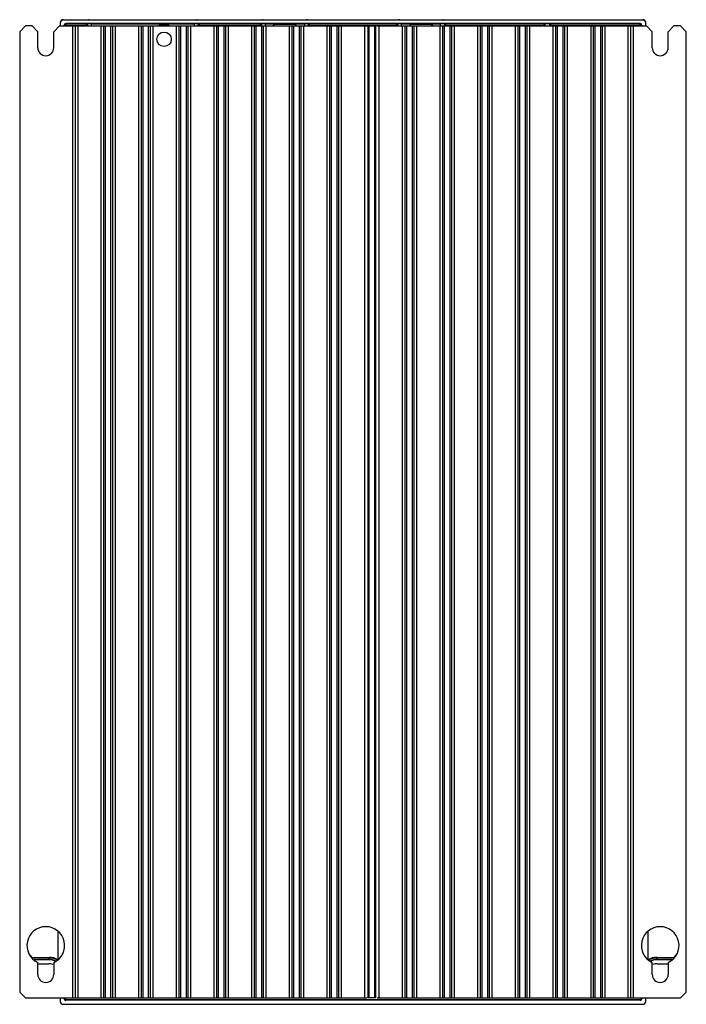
# Model space of a CAD drawing. Header units: millimetres. Extents: x 34 to 264, y 37 to 377.
import ezdxf

# ---------------------------------------------------------------- set-up
doc = ezdxf.new("R2010")
doc.units = ezdxf.units.MM
doc.header["$LTSCALE"] = 26.80295
doc.layers.get('0').update_dxf_attribs({"linetype": 'CONTINUOUS'})

msp = doc.modelspace()

# ---------------------------------------------------------------- linework, layer by layer
at = {"color": 7, "linetype": 'Continuous'}
for p, q in [((36.39, 374.41), (34.39, 372.41)), ((38.64, 374.41), (36.39, 374.41)), ((40.64, 372.41), (38.64, 374.41)), ((48.14, 374.41), (46.14, 372.41)), ((48.14, 374.41), (154.23, 374.41)), ((48.35, 375.42), (48.32, 374.4)), ((49.35, 376.39), (49.36, 376.59)), ((249.44, 376.39), (49.35, 376.39)), ((49.36, 376.59), (58.14, 376.59)), ((49.76, 374.41), (49.76, 374.74)), ((49.93, 374.57), (49.76, 374.74)), ((49.93, 374.57), (49.93, 374.41)), ((49.93, 374.57), (57.86, 374.57)), ((50.26, 375.24), (50.43, 375.07)), ((248.52, 375.24), (50.26, 375.24)), ((50.43, 374.41), (50.43, 375.07)), ((57.36, 375.07), (50.43, 375.07)), ((52.59, 374.41), (52.59, 38.81)), ((53.59, 38.81), (53.59, 374.41)), ((54.59, 38.81), (54.59, 374.41)), ((57.36, 375.07), (57.36, 374.41)), ((59.15, 375.11), (57.39, 375.11)), ((57.89, 374.41), (57.89, 374.61)), ((58.15, 376.49), (58.14, 376.59)), ((58.15, 376.49), (95.64, 376.49)), ((59.16, 374.41), (59.15, 375.13)), ((59.15, 375.13), (94.63, 375.13)), ((62.4, 374.41), (62.4, 38.81)), ((63.4, 38.81), (63.4, 374.41)), ((63.89, 374.41), (63.89, 38.81)), ((65.89, 38.81), (65.89, 374.41)), ((66.39, 374.41), (66.39, 38.81)), ((67.39, 38.81), (67.39, 374.41)), ((75.4, 374.41), (75.4, 38.81)), ((76.4, 38.81), (76.4, 374.41)), ((76.89, 374.41), (76.89, 38.81)), ((78.89, 38.81), (78.89, 374.41)), ((79.39, 374.41), (79.39, 38.81)), ((80.39, 38.81), (80.39, 374.41)), ((88.4, 374.41), (88.4, 38.81)), ((89.4, 38.81), (89.4, 374.41)), ((89.89, 374.41), (89.89, 38.81)), ((91.89, 38.81), (91.89, 374.41)), ((92.39, 374.41), (92.39, 38.81)), ((93.39, 38.81), (93.39, 374.41)), ((94.63, 375.13), (94.62, 374.41)), ((96.35, 375.11), (94.63, 375.11)), ((95.64, 376.59), (95.64, 376.49)), ((95.64, 376.59), (118.14, 376.59)), ((95.85, 374.61), (95.85, 374.41)), ((95.88, 374.57), (117.9, 374.57)), ((96.38, 374.41), (96.38, 375.07)), ((117.4, 375.07), (96.38, 375.07)), ((101.4, 374.41), (101.4, 38.81)), ((102.4, 38.81), (102.4, 374.41)), ((102.89, 374.41), (102.89, 38.81)), ((104.89, 38.81), (104.89, 374.41)), ((105.39, 374.41), (105.39, 38.81)), ((106.39, 38.81), (106.39, 374.41)), ((114.4, 374.41), (114.4, 38.81)), ((115.4, 38.81), (115.4, 374.41)), ((115.89, 374.41), (115.89, 38.81)), ((117.4, 374.41), (117.4, 375.07)), ((119.15, 375.11), (117.44, 375.11)), ((117.89, 38.81), (117.89, 374.41)), ((117.94, 374.41), (117.94, 374.61)), ((118.15, 376.49), (118.14, 376.59)), ((118.15, 376.49), (133.64, 376.49)), ((118.39, 374.41), (118.39, 38.81)), ((119.16, 374.4), (119.15, 375.13)), ((119.15, 375.13), (132.63, 375.13)), ((119.39, 38.81), (119.39, 374.41)), ((122.39, 374.91), (121.89, 374.41)), ((129.39, 374.91), (122.39, 374.91)), ((127.4, 374.41), (127.4, 38.81)), ((128.4, 38.81), (128.4, 374.41)), ((128.89, 374.41), (128.89, 38.81)), ((129.89, 374.41), (129.39, 374.91)), ((130.89, 38.81), (130.89, 374.41)), ((131.39, 374.41), (131.39, 38.81)), ((132.39, 38.81), (132.39, 374.41)), ((132.63, 375.13), (132.62, 374.4)), ((134.35, 375.11), (132.63, 375.11)), ((133.64, 376.59), (133.64, 376.49)), ((133.64, 376.59), (165.14, 376.59)), ((133.85, 374.41), (133.85, 374.61)), ((133.88, 374.57), (164.9, 374.57)), ((134.38, 374.41), (134.38, 375.07)), ((164.4, 375.07), (134.38, 375.07)), ((140.4, 374.41), (140.4, 38.81)), ((141.4, 38.81), (141.4, 374.41)), ((141.89, 374.41), (141.89, 38.81)), ((143.89, 38.81), (143.89, 374.41)), ((144.39, 374.41), (144.39, 38.81)), ((145.39, 38.81), (145.39, 374.41)), ((153.4, 374.41), (153.4, 38.81)), ((154.66, 38.81), (154.66, 374.41)), ((154.66, 374.41), (154.86, 374.41)), ((154.81, 38.81), (154.81, 374.41)), ((154.89, 374.41), (154.89, 38.81)), ((154.89, 374.41), (156.89, 374.41)), ((156.89, 38.81), (156.89, 374.41)), ((156.98, 38.81), (156.98, 374.41)), ((156.98, 374.41), (157.13, 374.41)), ((157.13, 374.41), (157.13, 38.81)), ((157.68, 374.41), (250.64, 374.41)), ((158.39, 38.81), (158.39, 374.41)), ((164.4, 375.07), (164.44, 375.11)), ((164.4, 375.07), (164.4, 374.41)), ((166.15, 375.11), (164.44, 375.11)), ((164.94, 374.41), (164.94, 374.61)), ((165.15, 376.49), (165.14, 376.59)), ((165.15, 376.49), (180.64, 376.49)), ((166.16, 374.4), (166.15, 375.13)), ((166.15, 375.13), (179.63, 375.13)), ((166.4, 374.41), (166.4, 38.81)), ((167.4, 38.81), (167.4, 374.41)), ((167.89, 374.41), (167.89, 38.81)), ((169.39, 374.91), (168.89, 374.41)), ((176.39, 374.91), (169.39, 374.91)), ((169.89, 38.81), (169.89, 374.41)), ((170.39, 374.41), (170.39, 38.81)), ((171.39, 38.81), (171.39, 374.41)), ((176.89, 374.41), (176.39, 374.91)), ((179.4, 374.41), (179.4, 38.81)), ((179.62, 374.4), (179.63, 375.13)), ((181.39, 375.11), (179.63, 375.11)), ((180.4, 38.81), (180.4, 374.41)), ((180.64, 376.49), (180.64, 376.59)), ((180.64, 376.59), (249.43, 376.59)), ((180.89, 374.61), (180.89, 38.81)), ((180.93, 374.57), (215.7, 374.57)), ((181.43, 374.41), (181.43, 375.07)), ((215.2, 375.07), (181.43, 375.07)), ((182.89, 38.81), (182.89, 374.41)), ((183.39, 374.41), (183.39, 38.81)), ((184.39, 38.81), (184.39, 374.41)), ((192.4, 374.41), (192.4, 38.81)), ((193.4, 38.81), (193.4, 374.41)), ((193.89, 374.41), (193.89, 38.81)), ((195.89, 38.81), (195.89, 374.41)), ((196.39, 374.41), (196.39, 38.81)), ((197.39, 38.81), (197.39, 374.41)), ((205.4, 374.41), (205.4, 38.81)), ((206.4, 38.81), (206.4, 374.41)), ((206.89, 374.41), (206.89, 38.81)), ((208.89, 38.81), (208.89, 374.41)), ((209.39, 374.41), (209.39, 38.81)), ((210.39, 38.81), (210.39, 374.41)), ((215.2, 375.07), (215.2, 374.41)), ((217.65, 375.11), (215.24, 375.11)), ((215.74, 374.41), (215.74, 374.61)), ((217.15, 374.61), (217.15, 374.41)), ((217.18, 374.57), (248.86, 374.57)), ((217.68, 374.41), (217.68, 375.07)), ((248.36, 375.07), (217.68, 375.07)), ((218.4, 374.41), (218.4, 38.81)), ((219.4, 38.81), (219.4, 374.41)), ((219.89, 374.41), (219.89, 38.81)), ((221.89, 38.81), (221.89, 374.41)), ((222.39, 374.41), (222.39, 38.81)), ((223.39, 38.81), (223.39, 374.41)), ((231.4, 374.41), (231.4, 38.81)), ((232.4, 38.81), (232.4, 374.41)), ((232.89, 374.41), (232.89, 38.81)), ((234.89, 38.81), (234.89, 374.41)), ((235.39, 374.41), (235.39, 38.81)), ((236.39, 38.81), (236.39, 374.41)), ((244.19, 374.41), (244.19, 38.81)), ((245.19, 374.41), (245.19, 38.81)), ((246.19, 38.81), (246.19, 374.41)), ((248.36, 375.07), (248.52, 375.24)), ((248.36, 375.07), (248.36, 374.41)), ((249.02, 374.74), (248.86, 374.57)), ((248.86, 374.41), (248.86, 374.57)), ((249.02, 374.74), (249.02, 374.41)), ((249.44, 376.39), (249.43, 376.59)), ((250.47, 374.4), (250.43, 375.42)), ((252.64, 372.41), (250.64, 374.41)), ((260.14, 374.41), (258.14, 372.41)), ((262.39, 374.41), (260.14, 374.41)), ((264.39, 372.41), (262.39, 374.41)), ((34.39, 372.41), (34.39, 40.81)), ((40.64, 366.91), (40.64, 372.41)), ((46.14, 366.91), (46.14, 372.41)), ((252.64, 366.91), (252.64, 372.41)), ((258.14, 366.91), (258.14, 372.41)), ((264.39, 40.81), (264.39, 372.41)), ((47.59, 61.52), (47.59, 52)), ((251.19, 52), (251.19, 61.86)), ((37.88, 53.52), (38.59, 52.81)), ((38.59, 52.81), (44.59, 52.81)), ((44.39, 52.64), (38.59, 52.64)), ((39.36, 52.14), (44.39, 52.14)), ((44.39, 51.98), (39.55, 51.98)), ((40.64, 46.91), (40.64, 51.02)), ((44.39, 52.64), (44.39, 51.98)), ((46.14, 51.02), (46.14, 46.91)), ((252.64, 46.91), (252.64, 51.02)), ((254.19, 52.81), (260.19, 52.81)), ((260.19, 52.64), (254.39, 52.64)), ((254.39, 51.98), (254.39, 52.64)), ((254.39, 52.14), (259.42, 52.14)), ((259.24, 51.98), (254.39, 51.98)), ((258.14, 51.02), (258.14, 46.91)), ((260.19, 52.81), (260.91, 53.52)), ((40.64, 50.61), (44.39, 50.61)), ((254.39, 50.61), (258.14, 50.61)), ((34.39, 40.81), (36.39, 38.81)), ((262.39, 38.81), (264.39, 40.81)), ((36.39, 38.81), (154.23, 38.81)), ((48.39, 38.81), (48.39, 37.61)), ((49.76, 38.48), (49.76, 38.81)), ((49.76, 38.48), (49.89, 38.61)), ((49.89, 38.61), (49.89, 38.81)), ((50.39, 38.11), (50.26, 37.98)), ((248.52, 37.98), (50.26, 37.98)), ((248.39, 38.11), (50.39, 38.11)), ((154.81, 38.81), (154.66, 38.81)), ((156.89, 38.81), (154.89, 38.81)), ((157.13, 38.81), (156.93, 38.81)), ((157.68, 38.81), (262.39, 38.81)), ((248.52, 37.98), (248.39, 38.11)), ((248.89, 38.81), (248.89, 38.61)), ((248.89, 38.61), (249.02, 38.48)), ((249.02, 38.81), (249.02, 38.48)), ((250.39, 37.61), (250.39, 38.81)), ((49.39, 36.61), (249.39, 36.61))]:
    msp.add_line(p, q, dxfattribs=at)
msp.add_circle((84.19, 369.81), 2.5, dxfattribs=at)
for centre, radius, start, end in [((84.19, 369.81), 5, 64.2644, 115.7242), ((43.39, 366.91), 2.75, 180, 360), ((255.39, 366.91), 2.75, 180, 360), ((43.39, 56.91), 6.5, 295.029, 244.971), ((255.39, 56.91), 6.5, 295.029, 244.971), ((44.39, 46.61), 6.03, 59.8154, 90), ((44.39, 46.61), 5.54, 62.3217, 90), ((44.39, 46.61), 5.37, 62.5319, 90), ((44.59, 46.81), 6, 60, 90), ((254.19, 46.81), 6, 90, 120), ((254.39, 46.61), 6.03, 90, 120.1853), ((254.39, 46.61), 5.54, 90, 117.6782), ((254.39, 46.61), 5.37, 90, 117.4683), ((44.39, 46.61), 4, 67.6559, 90), ((254.39, 46.61), 4, 90, 112.3433), ((43.39, 46.91), 2.75, 180, 360), ((255.39, 46.91), 2.75, 180, 360)]:
    msp.add_arc(centre, radius, start, end, dxfattribs=at)
for centre, major_axis, ratio, start_param, end_param in [((49.35, 375.39), (0.035, 1), 0.999848, 0.034901, 1.570796), ((50.26, 374.74), (0.354, -0.354), 0.999695, 2.356347, 3.926839), ((57.39, 374.61), (0.354, 0.354), 0.999695, -0.785246, 0.785246), ((96.35, 374.61), (0.354, -0.354), 0.999695, 2.356347, 3.926839), ((117.44, 374.61), (0.354, 0.354), 0.999695, -0.785246, 0.785246), ((134.35, 374.61), (0.354, -0.354), 0.999695, 2.356347, 3.926839), ((164.44, 374.61), (0.354, 0.354), 0.999695, -0.785246, 0.785246), ((181.39, 374.61), (0.354, -0.354), 0.999695, 2.356347, 3.926839), ((215.24, 374.61), (0.354, 0.354), 0.999695, -0.785246, 0.785246), ((217.65, 374.61), (0.354, -0.354), 0.999695, 2.356347, 3.926839), ((248.52, 374.74), (-0.354, -0.354), 0.999695, 2.356347, 3.926839), ((249.44, 375.39), (-0.035, 1), 0.999848, -1.570796, -0.034901), ((49.39, 37.61), (0.708, 0.708), 0.998783, 2.356803, 3.926382), ((50.26, 38.48), (0.354, 0.354), 0.999695, 2.356347, 3.926839), ((50.39, 38.61), (0.354, 0.354), 0.999695, 2.356347, 3.926839), ((248.39, 38.61), (-0.354, 0.354), 0.999695, -3.926839, -2.356347), ((248.52, 38.48), (-0.354, 0.354), 0.999695, 2.356347, 3.926839), ((249.39, 37.61), (-0.708, 0.708), 0.998783, -3.926382, -2.356803)]:
    msp.add_ellipse(centre, major_axis=major_axis, ratio=ratio, start_param=start_param, end_param=end_param, dxfattribs=at)
for points, knots in [([(49.36, 376.59), (49.11, 376.59), (48.59, 376.38), (48.37, 375.87), (48.36, 375.62)], [0, 0, 0, 0, 0.500058, 1, 1, 1, 1]), ([(50.43, 375.07), (50.3, 375.07), (50.04, 374.97), (49.93, 374.7), (49.93, 374.57)], [0, 0, 0, 0, 0.499722, 1, 1, 1, 1]), ([(57.86, 374.57), (57.86, 374.7), (57.75, 374.97), (57.49, 375.07), (57.36, 375.07)], [0, 0, 0, 0, 0.499999, 1, 1, 1, 1]), ([(96.38, 375.07), (96.26, 375.07), (95.99, 374.97), (95.88, 374.7), (95.88, 374.57)], [0, 0, 0, 0, 0.499999, 1, 1, 1, 1]), ([(134.38, 375.07), (134.26, 375.07), (133.99, 374.97), (133.88, 374.7), (133.88, 374.57)], [0, 0, 0, 0, 0.499722, 1, 1, 1, 1]), ([(164.9, 374.57), (164.9, 374.7), (164.8, 374.97), (164.53, 375.07), (164.4, 375.07)], [0, 0, 0, 0, 0.499722, 1, 1, 1, 1]), ([(181.43, 375.07), (181.3, 375.07), (181.04, 374.97), (180.93, 374.7), (180.93, 374.57)], [0, 0, 0, 0, 0.500001, 1, 1, 1, 1]), ([(217.68, 375.07), (217.56, 375.07), (217.29, 374.97), (217.18, 374.7), (217.18, 374.57)], [0, 0, 0, 0, 0.500583, 1, 1, 1, 1]), ([(250.43, 375.62), (250.42, 375.87), (250.2, 376.38), (249.68, 376.59), (249.43, 376.59)], [0, 0, 0, 0, 0.49994, 1, 1, 1, 1])]:
    msp.add_open_spline(points, degree=3, knots=knots, dxfattribs=at)
for points in [[(58.39, 376.56), (58.31, 376.58), (58.23, 376.59), (58.14, 376.59)], [(95.64, 376.59), (95.56, 376.59), (95.48, 376.58), (95.4, 376.56)], [(117.9, 374.57), (117.9, 374.7), (117.8, 374.97), (117.53, 375.07), (117.4, 375.07)], [(118.39, 376.56), (118.31, 376.58), (118.23, 376.59), (118.14, 376.59)], [(133.64, 376.59), (133.56, 376.59), (133.48, 376.58), (133.4, 376.56)], [(165.39, 376.56), (165.31, 376.58), (165.23, 376.59), (165.14, 376.59)], [(180.64, 376.59), (180.56, 376.59), (180.48, 376.58), (180.4, 376.56)], [(215.7, 374.57), (215.7, 374.7), (215.6, 374.97), (215.33, 375.07), (215.2, 375.07)], [(248.86, 374.57), (248.86, 374.7), (248.75, 374.97), (248.49, 375.07), (248.36, 375.07)]]:
    msp.add_open_spline(points, degree=3, dxfattribs=at)

doc.saveas('drawing.dxf')
